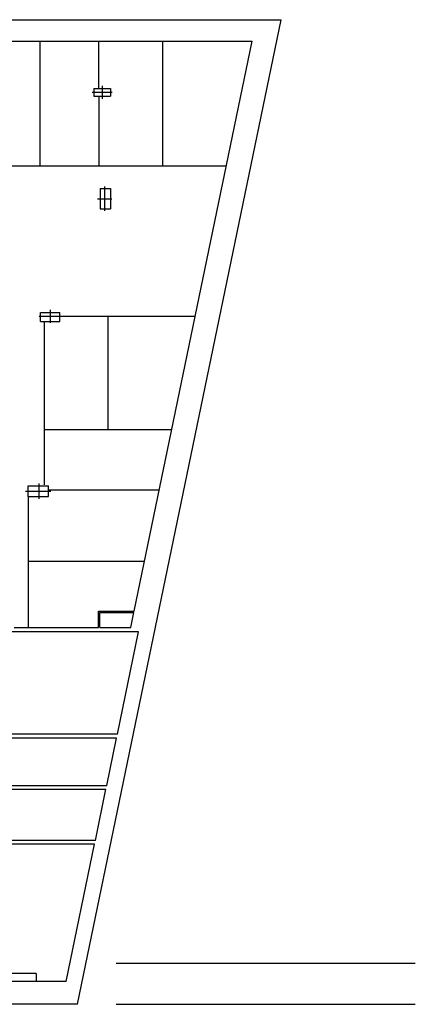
# Model space of a CAD drawing. Header units: metres. Extents: x -1 to 438, y -6 to 52.
# Tile 10 of 10: x 422 to 438, y 13 to 52. Entities that reach past the tile are written whole.
import ezdxf

# ---------------------------------------------------------------- set-up
doc = ezdxf.new("R2010")
doc.units = ezdxf.units.M
doc.linetypes.add('CONTINUA', pattern=[0])
doc.layers.add('PS-1  MURS ACTUAL', color=7, linetype='CONTINUA', lineweight=25)

msp = doc.modelspace()

# ---------------------------------------------------------------- linework, layer by layer
at = {"layer": 'PS-1  MURS ACTUAL', "transparency": 33554687}
for p, q in [((391.521, 52.334), (432.475, 52.334)), ((424.381, 13.281), (432.475, 52.334)), ((392.096, 51.481), (431.322, 51.481)), ((426.636, 28.87), (431.322, 51.481)), ((425.03, 49.609), (425.7, 49.609)), ((425.03, 49.609), (425.03, 49.299)), ((425.7, 49.609), (425.7, 49.299)), ((425.03, 49.299), (425.7, 49.299)), ((425.285, 45.634), (425.285, 44.834)), ((425.285, 45.634), (425.695, 45.634)), ((425.695, 45.634), (425.695, 44.834)), ((425.285, 44.834), (425.695, 44.834)), ((422.922, 40.366), (422.922, 40.726)), ((422.922, 40.726), (423.682, 40.726)), ((423.682, 40.366), (423.682, 40.726)), ((422.922, 40.366), (423.682, 40.366)), ((422.422, 33.839), (423.232, 33.839)), ((422.422, 33.429), (422.422, 33.839)), ((423.232, 33.429), (423.232, 33.839)), ((422.422, 33.429), (423.232, 33.429)), ((425.216, 28.87), (426.636, 28.87)), ((425.216, 28.23), (425.216, 28.87)), ((425.266, 28.82), (426.626, 28.82)), ((425.266, 28.23), (425.266, 28.82)), ((426.504, 28.23), (426.626, 28.82)), ((421.876, 28.23), (425.216, 28.23)), ((425.266, 28.23), (426.504, 28.23)), ((426.811, 28.061), (421.231, 28.061)), ((425.967, 23.991), (426.811, 28.061)), ((425.967, 23.991), (421.231, 23.991)), ((425.936, 23.841), (421.231, 23.841)), ((425.547, 21.961), (425.936, 23.841)), ((421.001, 21.961), (425.547, 21.961)), ((420.801, 21.811), (425.516, 21.811)), ((425.095, 19.781), (425.516, 21.811)), ((425.095, 19.781), (419.851, 19.781)), ((425.064, 19.631), (420.881, 19.631)), ((423.934, 14.181), (425.064, 19.631)), ((423.934, 14.181), (421.251, 14.181)), ((424.381, 13.281), (391.096, 13.281))]:
    msp.add_line(p, q, dxfattribs=at)
at = {"layer": 'PS-1  MURS ACTUAL', "color": 180, "linetype": 'CONTINUA', "transparency": 33554687}
for p, q in [((422.9, 46.541), (422.9, 51.481)), ((425.235, 49.631), (425.235, 51.481)), ((427.767, 46.541), (427.767, 51.481)), ((425.365, 49.709), (425.365, 49.199)), ((424.965, 49.454), (425.765, 49.454)), ((425.235, 49.299), (425.235, 46.541)), ((408.612, 46.541), (430.298, 46.541)), ((425.465, 44.754), (425.465, 45.714)), ((425.185, 45.234), (425.745, 45.234)), ((423.302, 40.826), (423.302, 40.316)), ((422.867, 40.571), (423.737, 40.571)), ((423.077, 33.891), (423.077, 40.366)), ((423.682, 40.581), (429.063, 40.581)), ((425.604, 36.081), (425.604, 40.581)), ((423.077, 36.081), (428.131, 36.081)), ((422.322, 33.634), (423.332, 33.634)), ((422.852, 33.939), (422.852, 33.329)), ((423.232, 33.686), (427.634, 33.686)), ((422.422, 33.429), (422.422, 28.23)), ((422.422, 30.855), (427.048, 30.855))]:
    msp.add_line(p, q, dxfattribs=at)
at = {"layer": 'PS-1  MURS ACTUAL', "color": 52, "transparency": 33554687}
for p, q in [((425.923, 14.917), (437.793, 14.917)), ((425.923, 13.288), (437.793, 13.288))]:
    msp.add_line(p, q, dxfattribs=at)
at = {"layer": 'PS-1  MURS ACTUAL', "linetype": 'CONTINUA', "transparency": 33554687}
for q in [(421.251, 14.501), (422.751, 14.181)]:
    msp.add_line((422.751, 14.501), q, dxfattribs=at)

doc.saveas('drawing.dxf')
